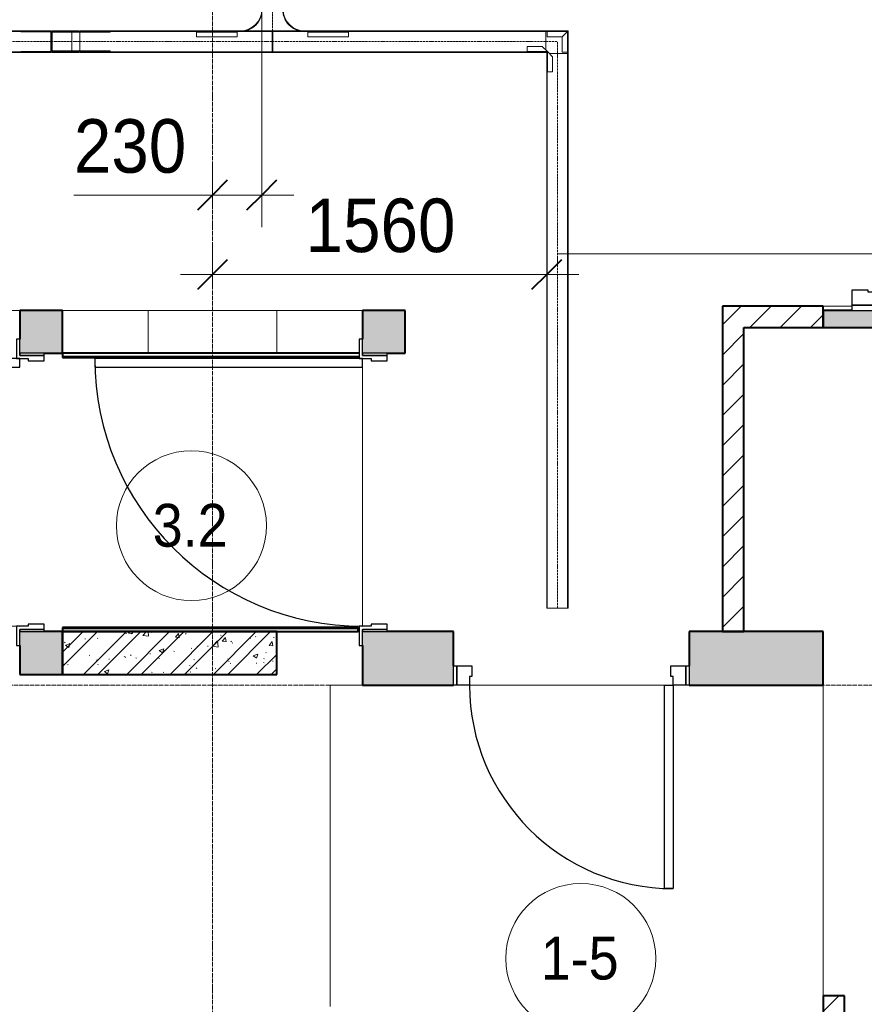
# Model space of a CAD drawing. Header units: millimetres. Extents: x 5617 to 109543, y 7718 to 202726.
# Tile 68 of 84: x 57514 to 61456, y 20710 to 25307. Entities that reach past the tile are written whole.
import ezdxf

# ---------------------------------------------------------------- set-up
doc = ezdxf.new("R2010")
doc.units = ezdxf.units.MM
for name, pattern in [('ADSK_Линия сетки', [25, 20, -2.5, 0, -2.5]), ('Линия сетки', [25, 20, -2.5, 0, -2.5]), ('Осевая', [14, 10, -2, 0, -2])]:
    doc.linetypes.add(name, pattern=pattern)
for name, color, linetype, lineweight in [('Двери', 7, 'Continuous', 18), ('Кабельные лотки', 7, 'Continuous', 18), ('Каркас_Импост', 7, 'Continuous', 30), ('Марки кабельных лотков', 7, 'Continuous', 20), ('Марки помещений', 7, 'Continuous', 20), ('Монтажный зазор', 7, 'Continuous', 30), ('Осевая линия', 7, 'Осевая', 18), ('Оси', 7, 'Continuous', 9), ('Панель', 7, 'Continuous', 30), ('Перекрытия', 7, 'Continuous', 18), ('Размеры', 7, 'Continuous', 9), ('Размеры-100', 7, 'Continuous', 9), ('Соединительные детали кабельных лотков', 7, 'Continuous', 18), ('Стены', 7, 'Continuous', 18), ('Стены разрез', 7, 'Continuous', 40), ('Стены штриховка', 7, 'Continuous', 40)]:
    doc.layers.add(name, color=color, linetype=linetype, lineweight=lineweight)
doc.styles.add('Arial', font='arial.ttf', dxfattribs={"width": 0.9, "height": 250})
doc.styles.add('Arial_3', font='arial.ttf', dxfattribs={"width": 0.9, "height": 200})
doc.dimstyles.new('Основной_2_5_мм', dxfattribs={"dimscale": 304.8, "dimtxt": 255.06485, "dimasz": 0.463911, "dimexe": 0.492126, "dimexo": 0.492126, "dimgap": 0.098425, "dimtad": 1, "dimdec": 0, "dimdsep": 46, "dimtxsty": 'Arial', "dimblk1": 'OBLIQUE', "dimblk2": 'OBLIQUE', "dimsah": 1, "dimcen": 0.09, "dimdle": 0.492126, "dimazin": 2, "dimtfac": 1, "dimtdec": 4, "dimtix": 1, "dimtmove": 0, "dimatfit": 3, "dimfxl": 1, "dimtvp": 1, "dimtolj": 1, "dimtzin": 0, "dimlwd": 20, "dimlwe": 20, "dimarcsym": 2})
doc.dimstyles.new('Основной_2_5_мм_1', dxfattribs={"dimscale": 304.8, "dimtxt": 255.06485, "dimasz": 0.463911, "dimexe": 0.492126, "dimexo": 0.492126, "dimgap": 0.098425, "dimtad": 1, "dimdec": 0, "dimdsep": 46, "dimtxsty": 'Arial', "dimblk1": 'OBLIQUE', "dimblk2": 'OBLIQUE', "dimsah": 1, "dimcen": 0.09, "dimdle": 0.492126, "dimazin": 2, "dimtfac": 1, "dimtdec": 4, "dimtix": 1, "dimtmove": 1, "dimatfit": 3, "dimfxl": 1, "dimtvp": 1, "dimtolj": 1, "dimtzin": 0, "dimlwd": 20, "dimlwe": 20, "dimarcsym": 2})
pattern_1 = [(45, (0, 0), (-70.71068, 70.71068), [])]

# ---------------------------------------------------------------- blocks, each defined once
blk = doc.blocks.new('101_Дверь_Однопольная - _НЧ_Мет_900х2100_Квартира_Пр-3834905-МКСС_К4_L16_54_900_')
at = {"layer": 'Каркас_Импост', "color": 253, "true_color": 0xaaaaaa}
for p, q in [((-535, 125), (-475, 125)), ((-535, 35), (-535, 125)), ((-475, 125), (-475, 85)), ((475, 125), (535, 125)), ((475, 85), (475, 125)), ((535, 125), (535, 35)), ((-475, 85), (-465, 85)), ((-465, 85), (-465, 35)), ((465, 85), (475, 85)), ((465, 35), (465, 85)), ((-465, 35), (-535, 35)), ((535, 35), (465, 35))]:
    blk.add_line(p, q, dxfattribs=at)
at = {"layer": 'Монтажный зазор', "color": 253, "true_color": 0xaaaaaa}
for p, q in [((-550, 125), (-535, 125)), ((-550, 35), (-550, 125)), ((-535, 125), (-535, 35)), ((535, 35), (535, 125)), ((535, 125), (550, 125)), ((550, 125), (550, 35)), ((-535, 35), (-550, 35)), ((550, 35), (535, 35))]:
    blk.add_line(p, q, dxfattribs=at)
at = {"layer": 'Панель', "color": 253, "true_color": 0xaaaaaa}
for p, q in [((-475, 1075), (-435, 1075)), ((-475, 125), (-475, 1075)), ((-435, 1075), (-435, 125)), ((-435, 125), (-475, 125))]:
    blk.add_line(p, q, dxfattribs=at)
blk.add_arc((-475, 125), 950, 0, 90, dxfattribs=at)
blk = doc.blocks.new('101_Дверь_Однопольная - _НЧ_Мет_1200х2100_ЛК_По дизайн-проекту_угловая коробка_EI60_Л-3834911-МКСС_К4_L16_54_900_')
at = {"layer": 'Каркас_Импост', "color": 253, "true_color": 0xaaaaaa}
for p, q in [((-625, 115), (-715, 115)), ((-715, 115), (-715, 100)), ((-715, 100), (-640, 100)), ((-640, 100), (-640, -15)), ((-625, 60), (-625, 115)), ((715, 115), (625, 115)), ((625, 115), (625, 60)), ((640, -15), (640, 100)), ((640, 100), (715, 100)), ((715, 100), (715, 115)), ((-615, 60), (-625, 60)), ((-615, -15), (-615, 60)), ((625, 60), (615, 60)), ((615, 60), (615, -15)), ((-640, -15), (-615, -15)), ((615, -15), (640, -15))]:
    blk.add_line(p, q, dxfattribs=at)
at = {"layer": 'Монтажный зазор', "color": 253, "true_color": 0xaaaaaa}
for p, q in [((-640, 100), (-650, 100)), ((-650, 100), (-650, -15)), ((-640, -15), (-640, 100)), ((650, 100), (640, 100)), ((640, 100), (640, -15)), ((650, -15), (650, 100)), ((-650, -15), (-640, -15)), ((640, -15), (650, -15))]:
    blk.add_line(p, q, dxfattribs=at)
at = {"layer": 'Панель', "color": 253, "true_color": 0xaaaaaa}
for p, q in [((625, 1350), (585, 1350)), ((585, 1350), (585, 100)), ((625, 100), (625, 1350)), ((585, 100), (625, 100))]:
    blk.add_line(p, q, dxfattribs=at)
blk.add_arc((625, 100), 1250, 90, 180, dxfattribs=at)
blk = doc.blocks.new('101_Дверь_Двупольная - _ПЧ_Мет_1350х2100_Лифтовый холл_Л-3848625-МКСС_К4_L16_54_900_')
at = {"layer": 'Двери', "color": 253, "true_color": 0xaaaaaa}
blk.add_line((-1353.1, 125), (-1325.3, 125), dxfattribs=at)
at = {"layer": 'Каркас_Импост', "color": 253, "true_color": 0xaaaaaa}
for p, q in [((-715, 125), (-775, 125)), ((-775, 125), (-775, 10)), ((-715, 85), (-715, 125)), ((775, 125), (715, 125)), ((715, 125), (715, 85)), ((775, 10), (775, 125)), ((-705, 85), (-715, 85)), ((-705, 10), (-705, 85)), ((715, 85), (705, 85)), ((705, 85), (705, 10)), ((-775, 10), (-705, 10)), ((705, 10), (775, 10))]:
    blk.add_line(p, q, dxfattribs=at)
at = {"layer": 'Монтажный зазор', "color": 253, "true_color": 0xaaaaaa}
for p, q in [((-775, 125), (-800, 125)), ((-800, 125), (-800, 10)), ((-775, 10), (-775, 125)), ((800, 125), (775, 125)), ((775, 125), (775, 10)), ((800, 10), (800, 125)), ((-800, 10), (-775, 10)), ((775, 10), (800, 10))]:
    blk.add_line(p, q, dxfattribs=at)
at = {"layer": 'Панель', "color": 253, "true_color": 0xaaaaaa}
for p, q in [((715, 1065), (675, 1065)), ((675, 1065), (675, 125)), ((715, 125), (715, 1065)), ((-675, 615), (-715, 615)), ((-715, 615), (-715, 125)), ((-675, 125), (-675, 615)), ((-715, 125), (-675, 125)), ((675, 125), (715, 125))]:
    blk.add_line(p, q, dxfattribs=at)
at = {"layer": 'Панель', "color": 253, "lineweight": 18, "true_color": 0xaaaaaa}
for centre, radius, start, end in [((715, 125), 940, 90, 180), ((-715, 125), 490, 360, 90)]:
    blk.add_arc(centre, radius, start, end, dxfattribs=at)
blk = doc.blocks.new('135_SLK_K4_AR_rvt-1-МКСС_К4_L16_54_900_')
at = {"layer": 'Стены разрез', "lineweight": 18, "true_color": 0xcbcbcb}
h = blk.add_hatch(color=9, dxfattribs=at)
h.paths.add_polyline_path([(132650, 23870), (132650, 23950), (132400, 23950), (132400, 23870), (132535, 23870)])
h.paths.add_polyline_path([(132535, 25550), (132650, 25550), (132650, 25800), (132400, 25800), (132400, 25550)])
at = {"layer": 'Стены разрез', "lineweight": 9, "true_color": 0xaaaaaa}
h = blk.add_hatch(dxfattribs=at)
h.set_pattern_fill('FP_3', color=253, style=0, pattern_type=2)
h.set_pattern_definition(pattern_1)
h.paths.add_polyline_path([(132030, 22450), (132030, 23970), (131930, 23970), (131930, 22450)])
h = blk.add_hatch(dxfattribs=at)
h.set_pattern_fill('FP_3', color=253, style=0, pattern_type=2)
h.set_pattern_definition(pattern_1)
h.paths.add_polyline_path([(132400, 23870), (132400, 23970), (132030, 23970), (132030, 23870), (132394.3, 23870)])
at = {"layer": 'Стены разрез', "lineweight": 18, "true_color": 0xcbcbcb}
h = blk.add_hatch(color=9, dxfattribs=at)
h.paths.add_polyline_path([(128850, 22250), (128850, 22450), (128650, 22450), (128650, 22250)])
h.paths.add_polyline_path([(128650, 23750), (128850, 23750), (128850, 23950), (128650, 23950), (128650, 23815)])
blk.add_hatch(color=9, dxfattribs=at).paths.add_polyline_path([(130250, 23750), (130450, 23750), (130450, 23950), (130250, 23950), (130250, 23815)])
at = {"layer": 'Стены разрез', "lineweight": 9, "true_color": 0xaaaaaa}
h = blk.add_hatch(dxfattribs=at)
h.set_pattern_fill('FP_1', color=253, style=0, pattern_type=2)
h.set_pattern_definition([(50, (0, 0), (218.62117, -19.1268), [22.86, -251.46]), (355, (0, 0), (-42.29187, 229.2684), [18.288, -201.168]), (100.451, (18.22, -1.6), (176.33107, 210.13963), [19.428, -213.708]), (46.184, (0, 60.96), (325.29495, -50.45164), [34.29, -377.19]), (96.636, (27.1, 56.76), (284.883, 296.91266), [29.142, -320.562]), (351.184, (0, 60.96), (284.8858, 296.9107), [27.432, -301.752]), (21, (30.48, 45.72), (181.93753, -122.71832), [22.86, -251.46]), (326, (30.48, 45.72), (74.16223, 221.0262), [18.288, -201.168]), (71.451, (45.64, 35.5), (256.10035, 98.30526), [19.428, -213.708]), (37.5, (0, 0), (3.70639, 101.465895), [3.353, -195.377, 3.353, -200.863, -201.93]), (37.5, (0, 0), (3.70639, 101.465895), [-402.946, 3.353, -198.577]), (7.5, (0, 0), (80.18358, 120.21653), [3.353, -113.081, 3.353, -190.805, -76.962]), (7.5, (0, 0), (80.18358, 120.21653), [-310.591, 3.353, -73.609]), (327.5, (-67.97, 0), (162.708646, -6.87497), [3.353, -72.847, 3.353, -234.391, -315.468]), (327.5, (-67.97, 0), (162.708646, -6.87497), [-313.944, 3.353, -312.115]), (317.5, (-98.45, 0), (177.75468, 30.51183), [3.353, -95.707, 3.353, -154.534, -224.028]), (317.5, (-98.45, 0), (177.75468, 30.51183), [-256.946, 3.353, -220.675])])
h.paths.add_polyline_path([(129850, 22250), (129850, 22450), (128850, 22450), (128850, 22250)])
h = blk.add_hatch(dxfattribs=at)
h.set_pattern_fill('FP_2', color=253, style=0, pattern_type=2)
h.set_pattern_definition([(45, (0, 0), (-101.02788, 101.02788), []), (45, (67.35, 0), (-101.02788, 101.02788), [])])
h.paths.add_polyline_path([(129850, 22250), (129850, 22450), (128850, 22450), (128850, 22250)])
at = {"layer": 'Стены разрез', "lineweight": 18, "true_color": 0xcbcbcb}
h = blk.add_hatch(color=9, dxfattribs=at)
h.paths.add_polyline_path([(132400, 22200), (132400, 22450), (131775, 22450), (131775, 22200), (132394.3, 22200)])
h.paths.add_polyline_path([(130250, 22200), (130675, 22200), (130675, 22450), (130250, 22450), (130250, 22290)])
at = {"layer": 'Стены разрез', "lineweight": 9, "true_color": 0xaaaaaa}
h = blk.add_hatch(dxfattribs=at)
h.set_pattern_fill('FP_3', color=253, style=0, pattern_type=2)
h.set_pattern_definition(pattern_1)
h.paths.add_polyline_path([(132400, 19700), (132500, 19700), (132500, 19750), (132400, 19750)])
h.paths.add_polyline_path([(132500, 20550), (132500, 20750), (132400, 20750), (132400, 20550)])
at = {"layer": 'Перекрытия', "color": 253, "true_color": 0xaaaaaa}
for p, q in [((132400, 23970), (132535, 23970)), ((118449.8, 23950), (128650, 23950)), ((128850, 23950), (129250, 23950)), ((129850, 23950), (130250, 23950)), ((130250, 22475), (130250, 23685)), ((130250, 23685), (130250, 22475)), ((130230, 22450), (130235, 22450)), ((131774.8, 22290), (131774.8, 22450)), ((130250, 22200), (130100, 22200)), ((130100, 22200), (130100, 20700)), ((131660, 22200), (130750, 22200)), ((130750, 22200), (131660, 22200)), ((132400, 20750), (132400, 22200))]:
    blk.add_line(p, q, dxfattribs=at)
at = {"layer": 'Стены', "color": 253, "true_color": 0xaaaaaa}
for p, q in [((129250, 23950), (129850, 23950)), ((129250, 23950), (129250, 23750)), ((129850, 23950), (129850, 23750))]:
    blk.add_line(p, q, dxfattribs=at)
at = {"layer": 'Стены разрез', "color": 253, "true_color": 0xaaaaaa}
for p, q in [((132030, 23970), (131930, 23970)), ((131930, 23970), (131930, 22450)), ((132400, 23970), (132030, 23970)), ((132400, 23870), (132400, 23970)), ((128650, 23950), (128650, 23815)), ((128850, 23950), (128650, 23950)), ((128850, 23750), (128850, 23950)), ((130450, 23950), (130250, 23950)), ((130250, 23950), (130250, 23815)), ((130450, 23750), (130450, 23950)), ((132535, 23950), (132400, 23950)), ((132400, 23950), (132400, 23870)), ((132030, 22450), (132030, 23870)), ((132030, 23870), (132400, 23870)), ((132400, 23870), (132650, 23870)), ((128765, 23750), (128850, 23750)), ((130235, 23750), (128850, 23750)), ((128850, 23750), (128850, 23730)), ((128850, 23730), (130235, 23730)), ((130365, 23750), (130450, 23750)), ((128850, 22450), (128765, 22450)), ((130230, 22470), (128850, 22470)), ((128850, 22470), (128850, 22450)), ((128850, 22250), (128850, 22450)), ((129850, 22450), (128850, 22450)), ((128850, 22450), (128850, 22250)), ((128850, 22450), (130230, 22450)), ((129850, 22250), (129850, 22450)), ((130230, 22450), (130230, 22470)), ((130675, 22450), (130365, 22450)), ((130675, 22290), (130675, 22450)), ((132400, 22450), (131775, 22450)), ((131775, 22450), (131775, 22290)), ((131930, 22450), (132030, 22450)), ((132400, 22200), (132400, 22450)), ((128650, 22385), (128650, 22250)), ((130250, 22385), (130250, 22200)), ((128650, 22250), (128850, 22250)), ((128850, 22250), (129850, 22250)), ((130250, 22200), (130675, 22200)), ((131775, 22200), (132400, 22200)), ((132400, 20750), (132400, 20550)), ((132500, 20750), (132400, 20750)), ((132500, 20550), (132500, 20750))]:
    blk.add_line(p, q, dxfattribs=at)
at = {"layer": 'Стены штриховка', "color": 253, "true_color": 0xaaaaaa}
for p, q in [((128850, 23735), (130235, 23735)), ((130230, 22465), (128850, 22465))]:
    blk.add_line(p, q, dxfattribs=at)
at = {"layer": 'Двери', "color": 253, "lineweight": 18, "true_color": 0xaaaaaa}
for name, p, rotation in [('101_Дверь_Двупольная - _ПЧ_Мет_1350х2100_Лифтовый холл_Л-3848625-МКСС_К4_L16_54_900_', (132525, 24750), 270), ('101_Дверь_Однопольная - _НЧ_Мет_1200х2100_ЛК_По дизайн-проекту_угловая коробка_EI60_Л-3834911-МКСС_К4_L16_54_900_', (128750, 23100), 90), ('101_Дверь_Однопольная - _НЧ_Мет_1200х2100_ЛК_По дизайн-проекту_угловая коробка_EI60_Л-3834911-МКСС_К4_L16_54_900_', (130350, 23100), 90), ('101_Дверь_Однопольная - _НЧ_Мет_900х2100_Квартира_Пр-3834905-МКСС_К4_L16_54_900_', (131225, 22325), 180)]:
    blk.add_blockref(name, p, dxfattribs=dict(at, rotation=rotation))
blk = doc.blocks.new('OSTEC_CLH - ЛН_ ЛП - СЛУМИ - Угол горизонтальный - ZS - Цинкование по методу Сендзимира-1324870-МКСС_К4_L16_54_900_')
at = {"layer": 'Осевая линия'}
for p, q in [((0, 55), (0, 0)), ((-55, 0), (0, 0)), ((-54, 0), (-55, 0))]:
    blk.add_line(p, q, dxfattribs=at)
at = {"layer": 'Соединительные детали кабельных лотков', "color": 96, "true_color": 0x008000}
for p, q in [((-55, 47.5), (-55, 50)), ((-55, 50), (-50, 50)), ((-47.5, 47.5), (-55, 47.5)), ((-47.5, 55), (-50, 55)), ((-50, 55), (-50, 50)), ((-47.5, 47.5), (-47.5, 55)), ((47.5, 55), (-38.1, 55)), ((50, 55), (47.5, 55)), ((47.5, 55), (47.5, -47.5)), ((50, -50), (50, 55)), ((-55, -47.5), (-55, 38.1)), ((-55, -50), (-55, -47.5)), ((47.5, -47.5), (-55, -47.5)), ((50, -50), (-55, -50))]:
    blk.add_line(p, q, dxfattribs=at)
blk = doc.blocks.new('OSTEC_U - ЛН_ ЛП - СЛУМИ - OSTEC_U - ЛН_ ЛП - СЛУМИ-1215241-МКСС_К4_L16_54_900_')
at = {"layer": 'Соединительные детали кабельных лотков', "color": 96, "true_color": 0x008000}
for p, q in [((-24, 95), (0, 95)), ((-24, 95), (-24, 24)), ((0.9, 95), (0, 95)), ((0, 95), (0, 0)), ((-24, 24), (-95, 24)), ((-95, 0), (-95, 24)), ((0, 0), (-95, 0)), ((-95, 0), (-95, -0.9)), ((-24, 24), (0, 0)), ((0, 0), (-24, 24)), ((0.9, -0.2), (0, 0)), ((0, 0), (0.9, -0.2)), ((0, 0), (0.2, -0.9)), ((0.2, -0.9), (0, 0))]:
    blk.add_line(p, q, dxfattribs=at)
for start, end in [(280.7432, 346.7905), (280.7432, 346.7905), (283.2095, 349.2568), (283.2095, 349.2568)]:
    blk.add_arc((0, 0), 0.9, start, end, dxfattribs=at)
blk = doc.blocks.new('OSTEC_U - ЛН_ ЛП - СЛУМИ - OSTEC_U - ЛН_ ЛП - СЛУМИ-1215245-МКСС_К4_L16_54_900_')
at = {"layer": 'Соединительные детали кабельных лотков', "color": 96, "true_color": 0x008000}
for p, q in [((0, 95), (-0.9, 95)), ((0, 0), (0, 95)), ((0, 95), (24, 95)), ((24, 24), (24, 95)), ((-95, 0.9), (-95, 0)), ((0, 0), (24, 24)), ((0, 0), (0.9, 0.2)), ((0.9, 0.2), (0, 0)), ((-95, 0), (0, 0)), ((-95, -24), (-95, 0)), ((-95, -24), (-24, -24)), ((-24, -24), (0, 0)), ((-0.2, -0.9), (0, 0)), ((0, 0), (-0.2, -0.9))]:
    blk.add_line(p, q, dxfattribs=at)
for start, end in [(10.7432, 90), (10.7432, 37.1621), (180, 259.2568), (232.8379, 259.2568)]:
    blk.add_arc((0, 0), 0.9, start, end, dxfattribs=at)
blk = doc.blocks.new('OSTEC_CLV - ЛН_ ЛП - ПШСМ - Угол вертикальный - ZS - Цинкование по методу Сендзимира-1551044-МКСС_К4_L16_54_900_')
at = {"layer": 'Осевая линия'}
for q in [(128909.6, 25205), (128931.1, 25205)]:
    blk.add_line((128930.1, 25205), q, dxfattribs=at)
blk = doc.blocks.new('OSTEC_U - ЛН_ ЛП - ПШСМ - OSTEC_U - ЛН_ ЛП - ПШСМ-1333228-МКСС_К4_L16_54_900_')
at = {"layer": 'Соединительные детали кабельных лотков', "color": 96, "true_color": 0x008000}
for p, q in [((128805.6, 25252.5), (128797.9, 25252.5)), ((128797.9, 25252.5), (128821.2, 25252.5)), ((128797.9, 25250.5), (128797.9, 25252.5)), ((128801.9, 25250.5), (128797.9, 25250.5)), ((128797.9, 25250.5), (128801.9, 25250.5)), ((128817, 25250.5), (128814.4, 25250.5)), ((128814.4, 25250.5), (128817, 25250.5)), ((128821.2, 25250.5), (128818.4, 25250.5)), ((128821.2, 25252.5), (128829, 25252.5)), ((128821.2, 25250.5), (128821.2, 25252.5)), ((128920.3, 25250.5), (128821.2, 25250.5)), ((128897, 25250.5), (128897, 25252.5)), ((128901.1, 25250.5), (128901.1, 25252.5)), ((128918.8, 25250.5), (128918.8, 25252.5)), ((128920.3, 25250.5), (128920.3, 25252.5)), ((128930.6, 25252.5), (128927, 25252.5)), ((128930.2, 25250.5), (128930.6, 25250.5)), ((128930.6, 25250.5), (128930.6, 25252.5))]:
    blk.add_line(p, q, dxfattribs=at)
blk = doc.blocks.new('OSTEC_U - ЛН_ ЛП - ПШСМ - OSTEC_U - ЛН_ ЛП - ПШСМ-1333232-МКСС_К4_L16_54_900_')
at = {"layer": 'Соединительные детали кабельных лотков', "color": 96, "true_color": 0x008000}
for p, q in [((128801.9, 25159.5), (128797.9, 25159.5)), ((128797.9, 25159.5), (128801.9, 25159.5)), ((128797.9, 25157.5), (128797.9, 25159.5)), ((128821.2, 25157.5), (128797.9, 25157.5)), ((128797.9, 25157.5), (128805.6, 25157.5)), ((128817, 25159.5), (128814.4, 25159.5)), ((128814.4, 25159.5), (128817, 25159.5)), ((128818.4, 25159.5), (128821.2, 25159.5)), ((128821.2, 25159.5), (128920.3, 25159.5)), ((128821.2, 25157.5), (128821.2, 25159.5)), ((128829, 25157.5), (128821.2, 25157.5)), ((128897, 25157.5), (128897, 25159.5)), ((128901.1, 25157.5), (128901.1, 25159.5)), ((128918.8, 25157.5), (128918.8, 25159.5)), ((128920.3, 25157.5), (128920.3, 25159.5)), ((128927, 25157.5), (128930.6, 25157.5)), ((128930.6, 25159.5), (128930.2, 25159.5)), ((128930.6, 25157.5), (128930.6, 25159.5))]:
    blk.add_line(p, q, dxfattribs=at)
blk = doc.blocks.new('OSTEC_U - ЛН_ ЛП - ПШСМ - OSTEC_U - ЛН_ ЛП - ПШСМ-1333236-МКСС_К4_L16_54_900_')
at = {"layer": 'Соединительные детали кабельных лотков', "color": 96, "true_color": 0x008000}
for p, q in [((128928.3, 25161.5), (128929.6, 25161.5)), ((128929.6, 25159.5), (128928.3, 25159.5)), ((128929.6, 25161.5), (128931.5, 25161.5)), ((128931.5, 25161.5), (128929.6, 25161.5)), ((128929.6, 25161.5), (128929.6, 25159.5)), ((128929.6, 25159.5), (128931.5, 25159.5)), ((128931.5, 25159.5), (128929.6, 25159.5)), ((128931.5, 25161.5), (129071.6, 25161.5)), ((128931.5, 25161.5), (128931.5, 25159.5)), ((129071.6, 25159.5), (128931.5, 25159.5)), ((129071.6, 25161.5), (129071.6, 25159.5))]:
    blk.add_line(p, q, dxfattribs=at)
blk = doc.blocks.new('OSTEC_U - ЛН_ ЛП - ПШСМ - OSTEC_U - ЛН_ ЛП - ПШСМ-1333240-МКСС_К4_L16_54_900_')
at = {"layer": 'Соединительные детали кабельных лотков', "color": 96, "true_color": 0x008000}
for p, q in [((128928.3, 25250.5), (128929.6, 25250.5)), ((128929.6, 25248.5), (128928.3, 25248.5)), ((128929.6, 25250.5), (128931.5, 25250.5)), ((128931.5, 25250.5), (128929.6, 25250.5)), ((128929.6, 25250.5), (128929.6, 25248.5)), ((128929.6, 25248.5), (128931.5, 25248.5)), ((128931.5, 25248.5), (128929.6, 25248.5)), ((128931.5, 25250.5), (129071.6, 25250.5)), ((128931.5, 25250.5), (128931.5, 25248.5)), ((129071.6, 25248.5), (128931.5, 25248.5)), ((129071.6, 25250.5), (129071.6, 25248.5))]:
    blk.add_line(p, q, dxfattribs=at)
blk = doc.blocks.new('OSTEC_CLV - ЛН_ ЛП - ПШСМ - Угол вертикальный - ZS - Цинкование по методу Сендзимира-V98-МКСС_К4_L16_54_900_')
at = {"layer": 'Осевая линия'}
for p, q in [((128796.1, 25205), (128795.8, 25205)), ((128796.1, 25205), (128816.6, 25205)), ((128816.6, 25205), (128817.3, 25205))]:
    blk.add_line(p, q, dxfattribs=at)
blk = doc.blocks.new('OSTEC_U - ЛН_ ЛП - ПШСМ - OSTEC_U - ЛН_ ЛП - ПШСМ-V99-МКСС_К4_L16_54_900_')
at = {"layer": 'Соединительные детали кабельных лотков', "color": 96, "true_color": 0x008000}
for p, q in [((128794.8, 25159.5), (128654.6, 25159.5)), ((128654.6, 25159.5), (128794.8, 25159.5)), ((128654.6, 25159.5), (128654.6, 25157.5)), ((128654.6, 25159.5), (128654.6, 25157.5)), ((128796.6, 25159.5), (128794.8, 25159.5)), ((128794.8, 25159.5), (128796.6, 25159.5)), ((128794.8, 25159.5), (128794.8, 25157.5)), ((128794.8, 25159.5), (128794.8, 25157.5)), ((128796.6, 25157.5), (128795.1, 25157.5)), ((128795.1, 25157.5), (128796.6, 25157.5)), ((128801.9, 25159.5), (128796.6, 25159.5)), ((128796.6, 25159.5), (128808.1, 25159.5)), ((128796.6, 25159.5), (128796.6, 25157.5)), ((128796.6, 25159.5), (128796.6, 25157.5)), ((128808.1, 25157.5), (128796.6, 25157.5)), ((128796.6, 25157.5), (128808.1, 25157.5)), ((128817, 25159.5), (128808.1, 25159.5)), ((128808.1, 25157.5), (128820.6, 25157.5)), ((128817, 25159.5), (128814.4, 25159.5)), ((128820.6, 25157.5), (128820.6, 25159.5))]:
    blk.add_line(p, q, dxfattribs=at)
blk = doc.blocks.new('OSTEC_U - ЛН_ ЛП - ПШСМ - OSTEC_U - ЛН_ ЛП - ПШСМ-V100-МКСС_К4_L16_54_900_')
at = {"layer": 'Соединительные детали кабельных лотков', "color": 96, "true_color": 0x008000}
for p, q in [((128654.6, 25252.5), (128654.6, 25250.5)), ((128654.6, 25252.5), (128654.6, 25250.5)), ((128794.8, 25250.5), (128654.6, 25250.5)), ((128654.6, 25250.5), (128794.8, 25250.5)), ((128794.8, 25252.5), (128794.8, 25250.5)), ((128794.8, 25252.5), (128794.8, 25250.5)), ((128796.6, 25250.5), (128794.8, 25250.5)), ((128794.8, 25250.5), (128796.6, 25250.5)), ((128796.6, 25252.5), (128795.1, 25252.5)), ((128795.1, 25252.5), (128796.6, 25252.5)), ((128808.1, 25252.5), (128796.6, 25252.5)), ((128796.6, 25252.5), (128808.1, 25252.5)), ((128796.6, 25252.5), (128796.6, 25250.5)), ((128796.6, 25252.5), (128796.6, 25250.5)), ((128808.1, 25250.5), (128796.6, 25250.5)), ((128796.6, 25250.5), (128801.9, 25250.5)), ((128820.6, 25252.5), (128808.1, 25252.5)), ((128808.1, 25250.5), (128817, 25250.5)), ((128814.4, 25250.5), (128817, 25250.5)), ((128820.6, 25250.5), (128820.6, 25252.5))]:
    blk.add_line(p, q, dxfattribs=at)
blk = doc.blocks.new('OSTEC_U - ЛН_ ЛП - ПШСМ - OSTEC_U - ЛН_ ЛП - ПШСМ-V101-МКСС_К4_L16_54_900_')
at = {"layer": 'Соединительные детали кабельных лотков', "color": 96, "true_color": 0x008000}
for p, q in [((128795.6, 25250.5), (128795.6, 25248.5)), ((128817, 25250.5), (128795.6, 25250.5)), ((128795.6, 25248.5), (128817, 25248.5)), ((128801.9, 25250.5), (128799.3, 25250.5)), ((128799.3, 25248.5), (128801.9, 25248.5)), ((128817, 25250.5), (128814.4, 25250.5)), ((128814.4, 25248.5), (128817, 25248.5)), ((128817, 25250.5), (128825.1, 25250.5)), ((128825.1, 25248.5), (128817, 25248.5)), ((128825.1, 25250.5), (128829.2, 25250.5)), ((128825.1, 25248.5), (128825.1, 25250.5)), ((128829.2, 25248.5), (128825.1, 25248.5)), ((128829.2, 25250.5), (128928.3, 25250.5)), ((128829.2, 25248.5), (128829.2, 25250.5)), ((128928.3, 25248.5), (128829.2, 25248.5)), ((128928.3, 25248.5), (128928.3, 25250.5))]:
    blk.add_line(p, q, dxfattribs=at)
blk = doc.blocks.new('OSTEC_U - ЛН_ ЛП - ПШСМ - OSTEC_U - ЛН_ ЛП - ПШСМ-V102-МКСС_К4_L16_54_900_')
at = {"layer": 'Соединительные детали кабельных лотков', "color": 96, "true_color": 0x008000}
for p, q in [((128795.6, 25161.5), (128795.6, 25159.5)), ((128817, 25161.5), (128795.6, 25161.5)), ((128795.6, 25159.5), (128817, 25159.5)), ((128801.9, 25161.5), (128799.3, 25161.5)), ((128799.3, 25159.5), (128801.9, 25159.5)), ((128817, 25161.5), (128814.4, 25161.5)), ((128814.4, 25159.5), (128817, 25159.5)), ((128817, 25161.5), (128825.1, 25161.5)), ((128825.1, 25159.5), (128817, 25159.5)), ((128825.1, 25161.5), (128829.2, 25161.5)), ((128825.1, 25159.5), (128825.1, 25161.5)), ((128829.2, 25159.5), (128825.1, 25159.5)), ((128829.2, 25161.5), (128928.3, 25161.5)), ((128829.2, 25159.5), (128829.2, 25161.5)), ((128928.3, 25159.5), (128829.2, 25159.5)), ((128928.3, 25159.5), (128928.3, 25161.5))]:
    blk.add_line(p, q, dxfattribs=at)
blk = doc.blocks.new('OSTEC_CT - ЛН_ ЛП - ОГП - Тройник - ZS - Цинкование по методу Сендзимира-1219768-МКСС_К4_L16_54_900_')
at = {"layer": 'Осевая линия'}
blk.add_line((0, -200), (0, 0), dxfattribs=at)
at = {"layer": 'Соединительные детали кабельных лотков', "color": 96, "true_color": 0x008000}
for p, q in [((-1, 47.5), (-1, 50)), ((-1, 50), (1, 50)), ((-1, 50), (1, 50)), ((-1, -47.5), (-1, 47.5)), ((1, 47.5), (-1, 47.5)), ((-1, 47.5), (1, 47.5)), ((1, 50), (1, 47.5)), ((1, 47.5), (1, -47.5)), ((-150, -47.5), (-200, -47.5)), ((-200, -47.5), (-200, -50)), ((-200, -50), (-150, -50)), ((-1, -50), (1, -50)), ((200, -47.5), (150, -47.5)), ((150, -50), (200, -50)), ((200, -50), (200, -47.5)), ((-50, -150), (-50, -200)), ((-47.5, -200), (-47.5, -150)), ((47.5, -150), (47.5, -200)), ((50, -200), (50, -150)), ((-50, -200), (-47.5, -200)), ((47.5, -200), (50, -200))]:
    blk.add_line(p, q, dxfattribs=at)
for centre, radius, start, end in [((-150, -150), 102.5, 360, 90), ((-150, -150), 100, 0, 90), ((150, -150), 102.5, 90, 180), ((150, -150), 100, 90, 180)]:
    blk.add_arc(centre, radius, start, end, dxfattribs=at)
blk = doc.blocks.new('OSTEC_U - ЛН_ ЛП - СЛУМ - OSTEC_U - ЛН_ ЛП - СЛУМ-1216886-МКСС_К4_L16_54_900_')
at = {"layer": 'Соединительные детали кабельных лотков', "color": 96, "true_color": 0x008000}
for p, q in [((-95, 2.5), (-95, 25)), ((-95, 25), (95, 25)), ((-95, 0), (-95, 2.5)), ((-95, 2.5), (95, 2.5)), ((95, 25), (95, 2.5)), ((95, 2.5), (95, 0))]:
    blk.add_line(p, q, dxfattribs=at)
blk = doc.blocks.new('OSTEC_U - ЛН_ ЛП - СЛУМ - OSTEC_U - ЛН_ ЛП - СЛУМ-1216893-МКСС_К4_L16_54_900_')
at = {"layer": 'Соединительные детали кабельных лотков', "color": 96, "true_color": 0x008000}
for p, q in [((-95, -2.5), (-95, 0)), ((-95, -25), (-95, -2.5)), ((95, -2.5), (-95, -2.5)), ((95, -25), (-95, -25)), ((95, 0), (95, -2.5)), ((95, -2.5), (95, -25))]:
    blk.add_line(p, q, dxfattribs=at)
blk = doc.blocks.new('050_Марка_Помещение - Номер-620969-МКСС_К4_L16_54_900_')
at = {"layer": 'Марки помещений'}
blk.add_circle((0, 0), 3.5, dxfattribs=at)
blk = doc.blocks.new('DIMBLOCK24-МКСС_К4_L16_54_900_')
at = {"layer": 'Размеры-100', "lineweight": 20, "transparency": 16777216}
for p, q in [((58643.9, 24488.5), (58643.9, 25581.1)), ((58413.9, 24488.5), (58413.9, 24638.5)), ((57766.9, 24488.5), (58284.9, 24488.5)), ((58263.9, 24488.5), (58793.9, 24488.5)), ((58284.9, 24488.5), (58528.9, 24488.5)), ((58413.9, 24488.5), (58413.9, 24438.5)), ((58643.9, 24488.5), (58643.9, 24338.5))]:
    blk.add_line(p, q, dxfattribs=at)
at = {"layer": 'Размеры-100', "lineweight": 40, "transparency": 16777216}
for p, q in [((58413.9, 24488.5), (58484.6, 24559.2)), ((58643.9, 24488.5), (58714.6, 24559.2)), ((58413.9, 24488.5), (58343.2, 24417.8)), ((58643.9, 24488.5), (58573.2, 24417.8))]:
    blk.add_line(p, q, dxfattribs=at)
at = {"layer": 'Размеры-100', "color": 0, "lineweight": 20, "transparency": 16777216, "insert": (57766.9, 24843), "char_height": 250, "width": 621.573, "attachment_point": 1, "line_spacing_factor": 0.941778, "style": 'Arial'}
blk.add_mtext('230', dxfattribs=at)
blk = doc.blocks.new('_Oblique')
at = {"color": 0, "linetype": 'ByBlock', "lineweight": -2}
blk.add_line((-0.5, -0.5), (0.5, 0.5), dxfattribs=at)
blk = doc.blocks.new('DIMBLOCK26-МКСС_К4_L16_54_900_')
at = {"layer": 'Размеры-100', "lineweight": 20, "transparency": 16777216}
for p, q in [((58413.9, 24117.8), (58413.9, 24267.8)), ((59974.1, 24117.8), (59974.1, 24267.8)), ((58263.9, 24117.8), (60124.1, 24117.8)), ((58413.9, 24117.8), (58413.9, 24067.8)), ((59974.1, 24117.8), (59974.1, 24067.8))]:
    blk.add_line(p, q, dxfattribs=at)
at = {"layer": 'Размеры-100', "lineweight": 40, "transparency": 16777216}
for p, q in [((58413.9, 24117.8), (58484.6, 24188.5)), ((59974.1, 24117.8), (60044.8, 24188.5)), ((58413.9, 24117.8), (58343.2, 24047.1)), ((59974.1, 24117.8), (59903.4, 24047.1))]:
    blk.add_line(p, q, dxfattribs=at)
at = {"layer": 'Размеры-100', "color": 0, "lineweight": 20, "transparency": 16777216, "insert": (58848.7, 24472.3), "char_height": 250, "width": 828.765, "attachment_point": 1, "line_spacing_factor": 0.941778, "style": 'Arial'}
blk.add_mtext('1560', dxfattribs=at)

msp = doc.modelspace()

# ---------------------------------------------------------------- linework, layer by layer
at = {"layer": 'Кабельные лотки', "color": 96, "true_color": 0x008000}
for p, q in [((57659, 25255), (55135.5, 25255)), ((57659, 25252.5), (55135.5, 25252.5)), ((57659, 25255), (57659, 25155)), ((57663.5, 25255), (57663.5, 25155)), ((57790.5, 25255), (57663.5, 25255)), ((57665.3, 25157.5), (57665.3, 25252.5)), ((57790.5, 25252.5), (57665.3, 25252.5)), ((57698.9, 25252.5), (57698.9, 25255)), ((57756.9, 25252.5), (57756.9, 25250.5)), ((57756.9, 25248.5), (57756.9, 25161.5)), ((57790.5, 25255), (57790.5, 25252.5)), ((57795, 25155), (57795, 25255)), ((58692.9, 25255), (57795, 25255)), ((58692.9, 25252.5), (57795, 25252.5)), ((58692.9, 25255), (58692.9, 25155)), ((58694.9, 25155), (58694.9, 25255)), ((59969.1, 25255), (58694.9, 25255)), ((59969.1, 25252.5), (58694.9, 25252.5)), ((59969.1, 25255), (59969.1, 25166.9)), ((57659, 25157.5), (55135.5, 25157.5)), ((57659, 25155), (55135.5, 25155)), ((57790.5, 25155), (57663.5, 25155)), ((57790.5, 25157.5), (57665.3, 25157.5)), ((57698.9, 25155), (57698.9, 25157.5)), ((57756.9, 25159.5), (57756.9, 25157.5)), ((57790.5, 25157.5), (57790.5, 25155)), ((58692.9, 25157.5), (57795, 25157.5)), ((58692.9, 25155), (57795, 25155)), ((59969.1, 25157.5), (58694.9, 25157.5)), ((59969.1, 25155), (58694.9, 25155)), ((59969.1, 25157.5), (59969.1, 25155)), ((59974.1, 25150), (59976.6, 25150)), ((59974.1, 25150), (59974.1, 22560)), ((59976.6, 25150), (59976.6, 22560)), ((59986, 25150), (60074.1, 25150)), ((60071.6, 25150), (60071.6, 22560)), ((60074.1, 25150), (60074.1, 22560)), ((60074.1, 22560), (59974.1, 22560))]:
    msp.add_line(p, q, dxfattribs=at)
at = {"layer": 'Марки кабельных лотков'}
msp.add_line((60024.1, 24214.9), (62046.4, 24214.9), dxfattribs=at)
at = {"layer": 'Осевая линия'}
for p, q in [((57659, 25205), (55135.5, 25205)), ((57772.8, 25205), (57681.2, 25205)), ((58692.9, 25205), (57795, 25205)), ((59969.1, 25205), (58694.9, 25205)), ((60024.1, 25150), (60024.1, 22560))]:
    msp.add_line(p, q, dxfattribs=at)
at = {"layer": 'Оси', "linetype": 'Линия сетки'}
msp.add_line((58413.9, 12025.7), (58413.9, 33100), dxfattribs=at)
at = {"layer": 'Оси', "linetype": 'ADSK_Линия сетки'}
msp.add_line((65663.9, 22200), (24981.8, 22200), dxfattribs=at)

# ---------------------------------------------------------------- block references
at = {"lineweight": 5}
msp.add_blockref('135_SLK_K4_AR_rvt-1-МКСС_К4_L16_54_900_', (-71136.1, 0), dxfattribs=at)
at = {"layer": 'Марки помещений', "xscale": 99.99999999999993, "yscale": 99.99999999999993, "zscale": 99.99999999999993}
for p in [(58315.5, 22945), (60132.9, 20924)]:
    msp.add_blockref('050_Марка_Помещение - Номер-620969-МКСС_К4_L16_54_900_', p, dxfattribs=at)
at = {"layer": 'Соединительные детали кабельных лотков'}
for name, p, rotation in [('OSTEC_CT - ЛН_ ЛП - ОГП - Тройник - ZS - Цинкование по методу Сендзимира-1219768-МКСС_К4_L16_54_900_', (58693.9, 25205), 180), ('OSTEC_CLH - ЛН_ ЛП - СЛУМИ - Угол горизонтальный - ZS - Цинкование по методу Сендзимира-1324870-МКСС_К4_L16_54_900_', (60024.1, 25205), 90)]:
    msp.add_blockref(name, p, dxfattribs=dict(at, rotation=rotation))
at = {"layer": 'Соединительные детали кабельных лотков', "color": 96, "true_color": 0x008000}
for name, p in [('OSTEC_U - ЛН_ ЛП - ПШСМ - OSTEC_U - ЛН_ ЛП - ПШСМ-V100-МКСС_К4_L16_54_900_', (-71136.1, 0)), ('OSTEC_U - ЛН_ ЛП - ПШСМ - OSTEC_U - ЛН_ ЛП - ПШСМ-V101-МКСС_К4_L16_54_900_', (-71136.1, 0)), ('OSTEC_U - ЛН_ ЛП - ПШСМ - OSTEC_U - ЛН_ ЛП - ПШСМ-1333228-МКСС_К4_L16_54_900_', (-71136.1, 0)), ('OSTEC_U - ЛН_ ЛП - ПШСМ - OSTEC_U - ЛН_ ЛП - ПШСМ-1333240-МКСС_К4_L16_54_900_', (-71136.1, 0)), ('OSTEC_U - ЛН_ ЛП - СЛУМ - OSTEC_U - ЛН_ ЛП - СЛУМ-1216893-МКСС_К4_L16_54_900_', (58433.9, 25252.5)), ('OSTEC_U - ЛН_ ЛП - ПШСМ - OSTEC_U - ЛН_ ЛП - ПШСМ-V99-МКСС_К4_L16_54_900_', (-71136.1, 0)), ('OSTEC_U - ЛН_ ЛП - ПШСМ - OSTEC_U - ЛН_ ЛП - ПШСМ-V102-МКСС_К4_L16_54_900_', (-71136.1, 0)), ('OSTEC_U - ЛН_ ЛП - ПШСМ - OSTEC_U - ЛН_ ЛП - ПШСМ-1333232-МКСС_К4_L16_54_900_', (-71136.1, 0)), ('OSTEC_U - ЛН_ ЛП - ПШСМ - OSTEC_U - ЛН_ ЛП - ПШСМ-1333236-МКСС_К4_L16_54_900_', (-71136.1, 0))]:
    msp.add_blockref(name, p, dxfattribs=at)
for name, p, rotation in [('OSTEC_U - ЛН_ ЛП - СЛУМ - OSTEC_U - ЛН_ ЛП - СЛУМ-1216886-МКСС_К4_L16_54_900_', (58953.9, 25252.5), 180), ('OSTEC_U - ЛН_ ЛП - СЛУМИ - OSTEC_U - ЛН_ ЛП - СЛУМИ-1215241-МКСС_К4_L16_54_900_', (60070.7, 25251.6), 90.0000000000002), ('OSTEC_U - ЛН_ ЛП - СЛУМИ - OSTEC_U - ЛН_ ЛП - СЛУМИ-1215245-МКСС_К4_L16_54_900_', (59977.5, 25158.4), 90.00000000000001)]:
    msp.add_blockref(name, p, dxfattribs=dict(at, rotation=rotation))
at = {"layer": 'Соединительные детали кабельных лотков'}
for name in ['OSTEC_CLV - ЛН_ ЛП - ПШСМ - Угол вертикальный - ZS - Цинкование по методу Сендзимира-V98-МКСС_К4_L16_54_900_', 'OSTEC_CLV - ЛН_ ЛП - ПШСМ - Угол вертикальный - ZS - Цинкование по методу Сендзимира-1551044-МКСС_К4_L16_54_900_']:
    msp.add_blockref(name, (-71136.1, 0), dxfattribs=at)

# ---------------------------------------------------------------- texts
at = {"layer": 'Марки помещений', "lineweight": 9, "char_height": 200, "attachment_point": 1, "style": 'Arial_3'}
for s, insert, width in [('3.2', (58134.8, 23046.7), 432.911), ('1-5', (59946.3, 21025.7), 447.342)]:
    msp.add_mtext(s, dxfattribs=dict(at, insert=insert, width=width))

# ---------------------------------------------------------------- dimensions: what is measured, and where the dimension line sits
at = {"layer": 'Размеры', "lineweight": 20}
dim = msp.add_linear_dim(base=(58643.9, 24488.5), p1=(58413.9, 24588.5), p2=(58643.9, 25731.1), dimstyle='Основной_2_5_мм_1', override={"dimpost": '<>', "dimfxl": 1165.533541}, dxfattribs=at)
dim.commit()
dim.dimension.update_dxf_attribs({"geometry": 'DIMBLOCK24-МКСС_К4_L16_54_900_', "text_midpoint": (58077.7, 24676.4), "dimtype": 160})
dim = msp.add_linear_dim(base=(59974.1, 24117.8), p1=(58413.9, 24217.8), p2=(59974.1, 24217.8), dimstyle='Основной_2_5_мм', override={"dimpost": '<>', "dimfxl": 1560.180814}, dxfattribs=at)
dim.commit()
dim.dimension.update_dxf_attribs({"geometry": 'DIMBLOCK26-МКСС_К4_L16_54_900_', "text_midpoint": (59194, 24275.4)})

doc.saveas('drawing.dxf')
